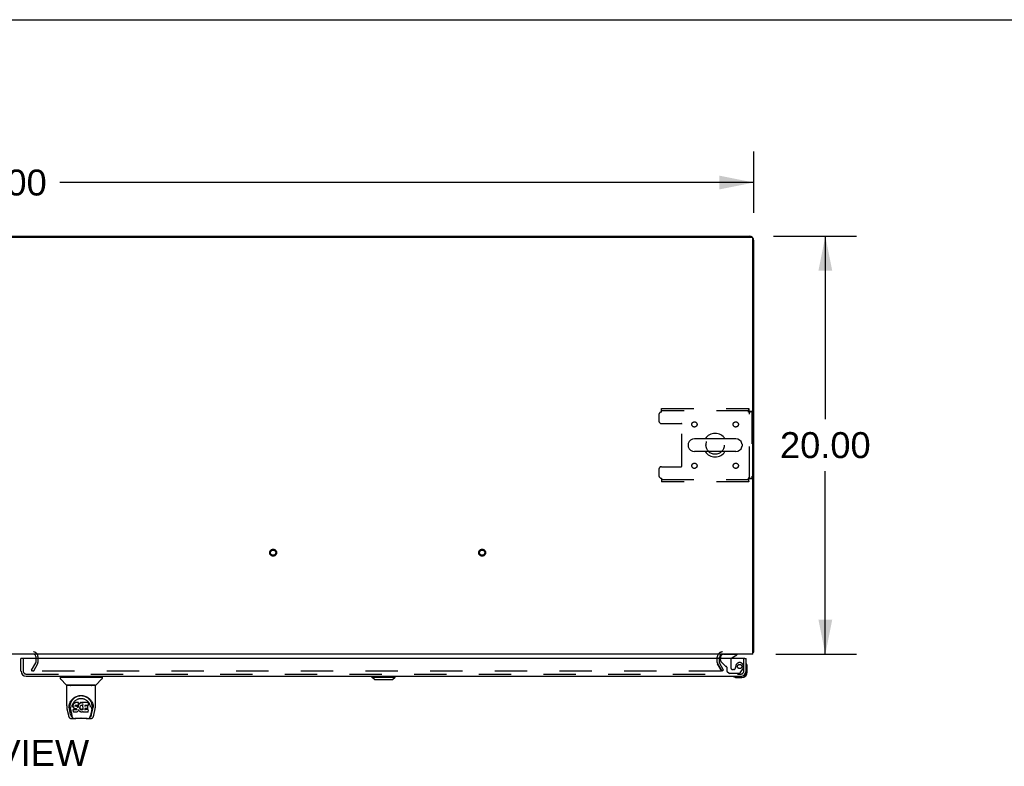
# Model space of a CAD drawing. Header units: inches. Extents: x 0 to 281, y 0 to 182.
# Tile 22 of 26: x 90 to 137, y 146 to 182. Entities that reach past the tile are written whole.
import ezdxf

# ---------------------------------------------------------------- set-up
doc = ezdxf.new("R2010")
doc.units = ezdxf.units.IN
doc.header["$LTSCALE"] = 15.47
doc.header["$MEASUREMENT"] = 0
doc.linetypes.add('HIDDEN', pattern=[0.2, 0.1, -0.1])
doc.layers.get('0').update_dxf_attribs({"linetype": 'CONTINUOUS'})
for name, color, linetype in [('DEFAULT_2', 8, 'HIDDEN'), ('DIMENSIONS', 7, 'CONTINUOUS'), ('RIGHTHAND_DOOR_ASSEMBLY', 7, 'CONTINUOUS')]:
    doc.layers.add(name, color=color, linetype=linetype)
doc.styles.get("Standard").update_dxf_attribs({"font": 'arial.ttf'})
doc.dimstyles.new('DIMSTYLE_1', dxfattribs={"dimtxt": 1.240909, "dimasz": 1.654545, "dimexe": 0.09, "dimexo": 0.07, "dimgap": 0.0375, "dimtad": 0, "dimtih": 1, "dimtoh": 1, "dimzin": 4, "dimdsep": 46, "dimtxsty": 'Standard', "dimblk": '_FILLED', "dimblk1": '_FILLED', "dimblk2": '_FILLED', "dimcen": 0.09, "dimadec": 3, "dimazin": 1, "dimtfac": 1, "dimtdec": 3, "dimtofl": 0, "dimtmove": 0, "dimatfit": 3, "dimldrblk": '_FILLED', "dimfxl": 0, "dimtolj": 1, "dimtzin": 4, "dimarcsym": 0})

# ---------------------------------------------------------------- blocks, each defined once
blk = doc.blocks.new('_FILLED')
at = {"color": 0, "linetype": 'ByBlock'}
blk.add_solid([(0, 0), (-1, 0.2), (-1, -0.2)], dxfattribs=at)
blk = doc.blocks.new('*D1')
at = {"layer": 'DIMENSIONS', "color": 2, "linetype": 'Continuous'}
for p, q in [((53.222, 172.579), (53.222, 175.698)), ((125.222, 172.753), (125.222, 175.698)), ((53.222, 174.209), (86.433, 174.209)), ((125.222, 174.209), (92.01, 174.209))]:
    blk.add_line(p, q, dxfattribs=at)
at = {"layer": 'DIMENSIONS', "color": 2, "linetype": 'Continuous', "xscale": 1.6545454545, "yscale": 1.6545454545, "zscale": 1.6545454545, "rotation": 180}
blk.add_blockref('_FILLED', (53.222, 174.209), dxfattribs=at)
at = {"layer": 'DIMENSIONS', "color": 2, "linetype": 'Continuous', "xscale": 1.6545454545, "yscale": 1.6545454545, "zscale": 1.6545454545}
blk.add_blockref('_FILLED', (125.222, 174.209), dxfattribs=at)
at = {"layer": 'DIMENSIONS', "color": 2, "linetype": 'Continuous', "insert": (89.222, 174.83), "char_height": 1.2409, "width": 4.33626, "attachment_point": 2, "line_spacing_factor": 0.9}
blk.add_mtext('72.00', dxfattribs=at)
blk = doc.blocks.new('*D9')
at = {"layer": 'DIMENSIONS', "color": 2, "linetype": 'Continuous'}
for p, q in [((126.154, 171.646), (130.131, 171.646)), ((128.641, 171.646), (128.641, 162.887)), ((128.641, 151.646), (128.641, 160.406)), ((126.268, 151.646), (130.131, 151.646))]:
    blk.add_line(p, q, dxfattribs=at)
at = {"layer": 'DIMENSIONS', "color": 2, "linetype": 'Continuous', "xscale": 1.6545454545, "yscale": 1.6545454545, "zscale": 1.6545454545}
for p, rotation in [((128.641, 171.646), 90), ((128.641, 151.646), 270)]:
    blk.add_blockref('_FILLED', p, dxfattribs=dict(at, rotation=rotation))
at = {"layer": 'DIMENSIONS', "color": 2, "linetype": 'Continuous', "insert": (128.641, 162.267), "char_height": 1.2409, "width": 4.33626, "attachment_point": 2, "line_spacing_factor": 0.9}
blk.add_mtext('20.00', dxfattribs=at)

msp = doc.modelspace()

# ---------------------------------------------------------------- linework, layer by layer
at = {"color": 7, "linetype": 'Continuous'}
for p, q in [((0, 182), (281.273, 182)), ((60.722, 171.646), (117.722, 171.646)), ((117.722, 171.646), (117.722, 171.594)), ((122.08, 161.69), (122.08, 161.603)), ((124.355, 161.952), (122.38, 161.952)), ((124.655, 161.69), (124.655, 161.603)), ((124.355, 161.34), (122.38, 161.34)), ((125.17, 151.75), (125.222, 151.75))]:
    msp.add_line(p, q, dxfattribs=at)
at = {"color": 3, "linetype": 'Continuous'}
for p, q in [((53.336, 171.594), (125.107, 171.594)), ((117.722, 171.646), (124.996, 171.646)), ((125.17, 151.646), (125.17, 171.532)), ((125.222, 151.75), (125.222, 171.42)), ((125.17, 151.646), (53.274, 151.646)), ((90.868, 151.504), (90.868, 151.442))]:
    msp.add_line(p, q, dxfattribs=at)
for points in [[(125.17, 151.725), (125.172, 151.727), (125.176, 151.728), (125.179, 151.729), (125.183, 151.731), (125.187, 151.732), (125.191, 151.733)], [(125.191, 151.733), (125.198, 151.735), (125.201, 151.736), (125.204, 151.737), (125.207, 151.738), (125.21, 151.739), (125.212, 151.74), (125.215, 151.741), (125.217, 151.742), (125.218, 151.743), (125.219, 151.745), (125.22, 151.746), (125.221, 151.747), (125.222, 151.749), (125.222, 151.75)]]:
    msp.add_lwpolyline(points, dxfattribs=at)
for centre, radius, start, end in [((124.996, 171.42), 0.226, 0, 90), ((125.107, 171.532), 0.0625, 0, 90), ((90.753, 151.531), 0.115, 0, 64.792), ((123.718, 151.504), 0.142, 90, 180)]:
    msp.add_arc(centre, radius, start, end, dxfattribs=at)
at = {"color": 7, "linetype": 'Continuous'}
for centre, radius, start, end in [((123.368, 161.646), 0.562, 32.9567, 147.0433), ((122.224, 161.69), 0.144, 164.3697, 180), ((122.224, 161.603), 0.144, 180, 195.6303), ((122.38, 161.646), 0.306, 90, 164.3697), ((124.355, 161.646), 0.306, 15.6303, 90), ((124.511, 161.69), 0.144, 0, 15.6303), ((124.511, 161.603), 0.144, 344.3697, 360), ((122.38, 161.646), 0.306, 195.6303, 270), ((123.368, 161.646), 0.562, 212.956, 327.044), ((124.355, 161.646), 0.306, 270, 344.3697), ((90.753, 151.531), 0.115, 64.792, 90)]:
    msp.add_arc(centre, radius, start, end, dxfattribs=at)
at = {"layer": 'DEFAULT_2', "color": 8, "linetype": 'HIDDEN'}
for p, q in [((120.68, 163.104), (120.68, 162.803)), ((120.805, 163.396), (124.984, 163.396)), ((120.805, 163.229), (120.805, 163.396)), ((124.984, 163.292), (120.805, 163.292)), ((124.951, 163.229), (124.965, 163.234)), ((124.984, 163.396), (124.984, 163.292)), ((125.118, 163.262), (125.014, 163.262)), ((125.014, 160.03), (125.014, 163.262)), ((125.118, 163.262), (125.118, 160.03)), ((120.805, 162.678), (121.75, 162.678)), ((121.78, 160.645), (121.78, 162.648)), ((120.68, 160.49), (120.68, 160.188)), ((120.805, 160.615), (121.75, 160.615)), ((120.805, 160.063), (120.805, 159.896)), ((120.805, 160), (124.984, 160)), ((124.984, 159.896), (120.805, 159.896)), ((124.951, 160.063), (124.955, 160.049)), ((124.984, 159.896), (124.984, 160)), ((125.118, 160.03), (125.014, 160.03)), ((87.691, 151.75), (90.753, 151.75)), ((90.667, 150.886), (90.863, 151.226)), ((90.868, 151.531), (90.868, 151.504)), ((90.868, 151.442), (90.868, 151.242)), ((90.972, 151.531), (90.972, 151.242)), ((123.472, 151.241), (123.472, 151.504)), ((123.576, 151.241), (123.576, 151.504)), ((123.776, 150.886), (123.58, 151.226)), ((90.667, 150.886), (90.757, 150.834)), ((90.676, 150.847), (90.676, 150.899)), ((123.654, 150.834), (90.691, 150.834)), ((90.953, 151.174), (90.757, 150.834)), ((123.49, 151.174), (123.672, 150.859)), ((123.686, 150.834), (123.49, 151.174)), ((123.776, 150.886), (123.686, 150.834))]:
    msp.add_line(p, q, dxfattribs=at)
for points in [[(124.984, 163.396), (124.981, 163.395), (124.979, 163.392), (124.977, 163.387), (124.974, 163.38), (124.972, 163.371), (124.97, 163.36), (124.967, 163.348), (124.965, 163.334), (124.962, 163.318), (124.96, 163.302), (124.958, 163.285), (124.955, 163.267), (124.953, 163.248), (124.951, 163.229)], [(124.984, 163.292), (124.981, 163.292), (124.979, 163.291), (124.977, 163.289), (124.974, 163.286), (124.972, 163.283), (124.97, 163.279), (124.967, 163.274), (124.965, 163.269), (124.962, 163.263), (124.96, 163.257), (124.958, 163.25), (124.955, 163.243), (124.951, 163.229)], [(124.951, 163.229), (124.969, 163.232), (124.988, 163.234), (125.006, 163.236), (125.023, 163.239), (125.039, 163.241), (125.055, 163.244), (125.069, 163.246), (125.081, 163.248), (125.092, 163.251), (125.101, 163.253), (125.108, 163.255), (125.113, 163.258), (125.117, 163.26), (125.118, 163.262)], [(124.965, 163.234), (124.971, 163.236), (124.978, 163.239), (124.984, 163.241), (124.99, 163.244), (124.995, 163.246), (125, 163.248), (125.004, 163.251), (125.007, 163.253), (125.01, 163.255), (125.012, 163.258), (125.013, 163.26), (125.014, 163.262)], [(125.118, 160.03), (125.117, 160.033), (125.113, 160.035), (125.108, 160.037), (125.101, 160.04), (125.092, 160.042), (125.081, 160.045), (125.069, 160.047), (125.055, 160.049), (125.039, 160.052), (125.023, 160.054), (125.006, 160.056), (124.988, 160.059), (124.969, 160.061), (124.951, 160.063)], [(125.014, 160.03), (125.013, 160.033), (125.012, 160.035), (125.01, 160.037), (125.007, 160.04), (125.004, 160.042), (125, 160.045), (124.995, 160.047), (124.99, 160.049), (124.984, 160.052), (124.978, 160.054), (124.971, 160.056), (124.965, 160.059), (124.951, 160.063)], [(124.951, 160.063), (124.953, 160.045), (124.955, 160.026), (124.958, 160.008), (124.96, 159.991), (124.962, 159.975), (124.965, 159.959), (124.967, 159.945), (124.97, 159.933), (124.972, 159.922), (124.974, 159.913), (124.977, 159.906), (124.979, 159.901), (124.981, 159.897), (124.984, 159.896)], [(124.955, 160.049), (124.958, 160.043), (124.96, 160.036), (124.962, 160.03), (124.965, 160.024), (124.967, 160.019), (124.97, 160.014), (124.972, 160.01), (124.974, 160.007), (124.977, 160.004), (124.979, 160.002), (124.981, 160.001), (124.984, 160)], [(90.677, 150.853), (90.676, 150.851), (90.676, 150.85), (90.676, 150.848), (90.676, 150.847)], [(90.676, 150.847), (90.676, 150.846), (90.676, 150.845), (90.676, 150.843), (90.677, 150.842), (90.678, 150.84), (90.679, 150.839), (90.68, 150.837), (90.682, 150.836), (90.683, 150.836)], [(90.691, 150.834), (90.689, 150.834), (90.687, 150.834), (90.685, 150.835), (90.683, 150.836)], [(123.674, 150.851), (123.674, 150.849), (123.674, 150.848), (123.673, 150.846), (123.672, 150.844), (123.671, 150.842), (123.67, 150.841), (123.668, 150.839), (123.667, 150.838), (123.665, 150.837), (123.663, 150.836), (123.661, 150.835), (123.659, 150.834), (123.656, 150.834), (123.654, 150.834)], [(123.672, 150.859), (123.673, 150.857), (123.674, 150.855), (123.674, 150.853), (123.674, 150.851), (123.674, 150.851)]]:
    msp.add_lwpolyline(points, dxfattribs=at)
for centre, radius in [((122.378, 162.636), 0.125), ((124.357, 162.636), 0.125), ((123.368, 161.646), 0.438), ((122.378, 160.657), 0.125), ((124.357, 160.657), 0.125), ((102.222, 156.5), 0.164), ((102.222, 156.5), 0.124), ((112.222, 156.5), 0.164), ((112.222, 156.5), 0.124)]:
    msp.add_circle(centre, radius, dxfattribs=at)
for centre, radius, start, end in [((120.805, 163.104), 0.125, 90, 180), ((120.805, 162.803), 0.125, 180, 270), ((121.75, 162.648), 0.03, 0, 90), ((121.75, 160.645), 0.03, 270, 360), ((120.805, 160.49), 0.125, 90, 180), ((120.805, 160.188), 0.125, 180, 270), ((90.753, 151.531), 0.219, 0, 90), ((123.718, 151.504), 0.246, 90, 180), ((90.835, 151.242), 0.033, 330, 360), ((90.835, 151.242), 0.137, 330, 360), ((123.606, 151.241), 0.134, 180, 210), ((123.606, 151.241), 0.03, 180, 210)]:
    msp.add_arc(centre, radius, start, end, dxfattribs=at)
at = {"layer": 'RIGHTHAND_DOOR_ASSEMBLY', "color": 7, "linetype": 'Continuous'}
for p, q in [((90.221, 151.442), (90.159, 151.442)), ((123.618, 151.442), (123.618, 151.489)), ((124.167, 151.469), (124.405, 151.607)), ((124.405, 151.646), (124.405, 151.607)), ((124.785, 151.442), (124.847, 151.442)), ((124.847, 150.791), (124.847, 150.835)), ((124.907, 151.048), (124.904, 151.086)), ((124.907, 150.791), (124.907, 151.048)), ((92.03, 150.541), (92.03, 150.487)), ((92.038, 150.549), (94.03, 150.549)), ((92.337, 150.164), (92.042, 150.459)), ((92.089, 150.549), (92.089, 150.588)), ((93.732, 150.164), (94.027, 150.459)), ((93.979, 150.549), (93.979, 150.588)), ((94.038, 150.541), (94.038, 150.487)), ((106.951, 150.549), (106.951, 150.588)), ((106.951, 150.549), (108.055, 150.549)), ((107.069, 150.431), (106.951, 150.549)), ((106.952, 150.549), (106.952, 150.588)), ((107.07, 150.431), (106.952, 150.549)), ((107.069, 150.431), (107.936, 150.431)), ((107.936, 150.431), (108.055, 150.549)), ((108.055, 150.549), (108.055, 150.588)), ((124.349, 150.531), (124.387, 150.528)), ((124.387, 150.528), (124.644, 150.528)), ((124.6, 150.588), (124.644, 150.588)), ((92.345, 149.176), (92.345, 150.14)), ((93.715, 150.147), (92.353, 150.147)), ((93.711, 150.155), (92.357, 150.155)), ((92.419, 150.155), (92.417, 150.151)), ((93.651, 150.151), (93.649, 150.155)), ((93.651, 150.151), (93.651, 150.151)), ((93.723, 149.176), (93.723, 150.14)), ((92.602, 149.431), (92.627, 149.465)), ((92.758, 149.336), (92.732, 149.328)), ((92.911, 149.336), (92.758, 149.336)), ((92.758, 149.3), (92.758, 149.336)), ((92.91, 149.301), (92.911, 149.336)), ((92.912, 149.281), (92.911, 149.336)), ((93.036, 149.332), (93.012, 149.327)), ((93.059, 149.335), (93.036, 149.332)), ((93.036, 149.296), (93.036, 149.332)), ((93.059, 149.335), (93.083, 149.334)), ((93.059, 149.298), (93.059, 149.335)), ((93.096, 149.332), (93.083, 149.334)), ((93.083, 149.297), (93.083, 149.334)), ((93.109, 149.328), (93.096, 149.332)), ((93.096, 149.296), (93.096, 149.332)), ((93.37, 149.334), (93.121, 149.334)), ((93.122, 149.285), (93.121, 149.334)), ((93.385, 149.348), (93.402, 149.324)), ((92.36, 149.033), (92.425, 148.727)), ((92.452, 149.091), (92.456, 149.149)), ((92.452, 149.092), (92.452, 149.091)), ((92.456, 149.149), (92.465, 149.203)), ((92.466, 149.209), (92.466, 149.155)), ((92.534, 148.759), (92.477, 149.036)), ((92.513, 149.102), (92.515, 149.076)), ((92.524, 149.012), (92.586, 148.708)), ((92.598, 149.105), (92.598, 149.105)), ((92.659, 149.229), (92.657, 149.204)), ((92.658, 149.17), (92.657, 149.204)), ((92.658, 149.169), (92.658, 149.169)), ((92.659, 149.145), (92.658, 149.169)), ((92.664, 149.254), (92.659, 149.229)), ((92.659, 149.194), (92.659, 149.229)), ((92.659, 149.145), (92.659, 149.144)), ((92.664, 149.12), (92.659, 149.144)), ((92.671, 149.003), (92.663, 148.995)), ((92.665, 148.882), (92.663, 148.995)), ((92.673, 149.278), (92.664, 149.254)), ((92.664, 149.219), (92.664, 149.254)), ((92.673, 149.096), (92.664, 149.12)), ((92.664, 149.12), (92.664, 149.12)), ((92.673, 148.875), (92.666, 148.882)), ((92.733, 149.004), (92.671, 149.003)), ((92.672, 148.967), (92.671, 149.003)), ((92.688, 149.3), (92.673, 149.278)), ((92.674, 149.243), (92.673, 149.278)), ((92.687, 149.075), (92.673, 149.096)), ((92.673, 149.096), (92.673, 149.096)), ((92.818, 148.875), (92.673, 148.875)), ((92.673, 148.875), (92.673, 148.875)), ((92.704, 149.057), (92.687, 149.075)), ((92.687, 149.075), (92.687, 149.075)), ((92.698, 149.31), (92.688, 149.3)), ((92.689, 149.264), (92.688, 149.3)), ((92.709, 149.317), (92.698, 149.31)), ((92.698, 149.274), (92.698, 149.31)), ((92.704, 149.057), (92.705, 149.057)), ((92.726, 149.043), (92.705, 149.057)), ((92.732, 149.328), (92.709, 149.317)), ((92.709, 149.281), (92.709, 149.317)), ((92.738, 149.038), (92.726, 149.043)), ((92.726, 149.043), (92.726, 149.043)), ((92.733, 149.291), (92.732, 149.328)), ((92.794, 149.004), (92.733, 149.004)), ((92.733, 148.967), (92.733, 149.004)), ((92.733, 148.967), (92.733, 148.966)), ((92.751, 149.036), (92.738, 149.038)), ((92.748, 149.172), (92.747, 149.158)), ((92.747, 149.152), (92.748, 149.17)), ((92.75, 149.185), (92.748, 149.172)), ((92.752, 149.178), (92.749, 149.181)), ((92.749, 149.146), (92.749, 149.181)), ((92.751, 149.189), (92.75, 149.185)), ((92.754, 149.191), (92.751, 149.188)), ((92.751, 149.142), (92.752, 149.178)), ((92.799, 149.036), (92.751, 149.036)), ((92.756, 149.175), (92.752, 149.178)), ((92.766, 149.194), (92.754, 149.191)), ((92.755, 149.139), (92.756, 149.175)), ((92.767, 149.172), (92.756, 149.175)), ((92.758, 149.299), (92.758, 149.298)), ((92.779, 149.195), (92.766, 149.194)), ((92.79, 149.173), (92.767, 149.172)), ((92.767, 149.135), (92.767, 149.172)), ((92.767, 149.134), (92.767, 149.135)), ((92.779, 149.196), (92.779, 149.195)), ((92.892, 149.195), (92.779, 149.195)), ((92.815, 149.171), (92.79, 149.173)), ((92.79, 149.136), (92.79, 149.173)), ((92.79, 149.134), (92.79, 149.136)), ((92.807, 149.005), (92.794, 149.004)), ((92.794, 148.967), (92.794, 149.004)), ((92.794, 148.967), (92.794, 148.966)), ((92.805, 149.035), (92.799, 149.036)), ((92.799, 149.036), (92.799, 149.036)), ((92.811, 149.033), (92.805, 149.035)), ((92.812, 149.008), (92.807, 149.005)), ((92.808, 148.968), (92.807, 149.005)), ((92.815, 149.03), (92.811, 149.033)), ((92.816, 149.012), (92.812, 149.008)), ((92.812, 148.971), (92.812, 149.008)), ((92.84, 149.166), (92.815, 149.171)), ((92.815, 149.134), (92.815, 149.171)), ((92.815, 149.133), (92.815, 149.134)), ((92.819, 149.025), (92.815, 149.03)), ((92.822, 149.02), (92.816, 149.012)), ((92.817, 148.976), (92.816, 149.012)), ((92.831, 148.876), (92.818, 148.875)), ((92.818, 148.875), (92.818, 148.875)), ((92.825, 149.013), (92.819, 149.025)), ((92.828, 149), (92.825, 149.013)), ((92.825, 148.988), (92.825, 149.013)), ((92.827, 148.994), (92.827, 149.004)), ((92.843, 148.881), (92.831, 148.876)), ((92.853, 149.16), (92.84, 149.166)), ((92.84, 149.129), (92.84, 149.166)), ((92.864, 148.895), (92.843, 148.881)), ((92.843, 148.881), (92.843, 148.881)), ((92.852, 149.123), (92.853, 149.16)), ((92.864, 149.152), (92.853, 149.16)), ((92.863, 149.116), (92.864, 149.152)), ((92.882, 149.134), (92.864, 149.152)), ((92.882, 148.912), (92.864, 148.895)), ((92.864, 148.895), (92.864, 148.895)), ((92.891, 149.119), (92.882, 149.134)), ((92.882, 149.098), (92.882, 149.134)), ((92.889, 148.922), (92.882, 148.912)), ((92.882, 148.912), (92.882, 148.912)), ((92.895, 148.934), (92.889, 148.923)), ((92.889, 148.923), (92.889, 148.922)), ((92.895, 149.162), (92.891, 149.119)), ((92.892, 149.083), (92.891, 149.119)), ((92.904, 149.196), (92.892, 149.195)), ((92.892, 149.195), (92.892, 149.196)), ((92.893, 149.076), (92.893, 149.077)), ((92.899, 149.184), (92.895, 149.162)), ((92.895, 149.127), (92.895, 149.162)), ((92.904, 148.956), (92.895, 148.934)), ((92.895, 148.934), (92.895, 148.934)), ((92.902, 149.196), (92.899, 149.184)), ((92.899, 149.15), (92.899, 149.184)), ((92.909, 149.209), (92.904, 149.197)), ((92.911, 148.98), (92.904, 148.956)), ((92.904, 148.956), (92.904, 148.956)), ((92.905, 149.172), (92.905, 149.198)), ((92.91, 149.223), (92.909, 149.209)), ((92.909, 149.209), (92.909, 149.209)), ((92.912, 149.247), (92.91, 149.223)), ((92.913, 149.229), (92.91, 149.22)), ((92.91, 149.223), (92.91, 149.223)), ((92.911, 148.991), (92.91, 148.992)), ((92.91, 148.992), (92.91, 148.992)), ((92.911, 148.99), (92.911, 148.991)), ((92.911, 148.99), (92.911, 148.99)), ((92.911, 148.99), (92.911, 148.99)), ((92.932, 148.952), (92.911, 148.988)), ((92.911, 148.988), (92.911, 148.98)), ((92.911, 148.98), (92.911, 148.98)), ((92.912, 149.247), (92.912, 149.281)), ((92.924, 149.249), (92.913, 149.229)), ((92.914, 149.193), (92.913, 149.229)), ((92.938, 149.269), (92.924, 149.249)), ((92.925, 149.214), (92.924, 149.249)), ((92.945, 148.934), (92.932, 148.952)), ((92.932, 148.952), (92.932, 148.952)), ((92.953, 149.286), (92.938, 149.269)), ((92.938, 149.233), (92.938, 149.269)), ((92.96, 148.917), (92.945, 148.934)), ((92.945, 148.934), (92.945, 148.934)), ((92.97, 149.303), (92.953, 149.286)), ((92.953, 149.25), (92.953, 149.286)), ((92.977, 148.902), (92.96, 148.917)), ((92.96, 148.917), (92.96, 148.917)), ((92.99, 149.317), (92.97, 149.303)), ((92.97, 149.267), (92.97, 149.303)), ((92.977, 149.097), (92.976, 149.071)), ((92.98, 149.123), (92.977, 149.097)), ((92.977, 149.093), (92.977, 149.097)), ((92.98, 149.081), (92.977, 149.093)), ((92.977, 149.058), (92.977, 149.093)), ((92.995, 148.888), (92.977, 148.902)), ((92.977, 148.902), (92.977, 148.902)), ((92.979, 149.046), (92.98, 149.081)), ((92.984, 149.134), (92.98, 149.122)), ((92.989, 149.057), (92.98, 149.081)), ((92.99, 149.144), (92.984, 149.134)), ((93.002, 149.035), (92.989, 149.057)), ((92.989, 149.022), (92.989, 149.057)), ((93.012, 149.327), (92.99, 149.317)), ((92.99, 149.281), (92.99, 149.317)), ((93.004, 149.167), (92.99, 149.144)), ((93.006, 148.883), (92.995, 148.888)), ((92.995, 148.888), (92.995, 148.888)), ((93.001, 148.999), (93.002, 149.035)), ((93.01, 149.025), (93.002, 149.035)), ((93.011, 149.175), (93.004, 149.167)), ((93.006, 148.883), (93.006, 148.882)), ((93.017, 148.879), (93.006, 148.882)), ((93.009, 148.989), (93.01, 149.025)), ((93.019, 149.017), (93.01, 149.025)), ((93.02, 149.181), (93.011, 149.175)), ((93.012, 149.29), (93.012, 149.327)), ((93.039, 148.873), (93.017, 148.879)), ((93.029, 149.01), (93.019, 149.017)), ((93.019, 148.981), (93.019, 149.017)), ((93.043, 149.191), (93.02, 149.181)), ((93.04, 149.006), (93.029, 149.01)), ((93.029, 148.974), (93.029, 149.01)), ((93.036, 149.294), (93.036, 149.296)), ((93.062, 148.871), (93.039, 148.873)), ((93.053, 149.003), (93.04, 149.006)), ((93.04, 148.969), (93.04, 149.006)), ((93.054, 149.194), (93.043, 149.191)), ((93.052, 148.965), (93.053, 148.967)), ((93.053, 149.003), (93.065, 149.003)), ((93.053, 148.967), (93.053, 149.003)), ((93.065, 149.194), (93.054, 149.194)), ((93.059, 149.297), (93.059, 149.298)), ((93.085, 148.874), (93.062, 148.871)), ((93.062, 148.871), (93.062, 148.871)), ((93.077, 149.191), (93.065, 149.194)), ((93.077, 149.005), (93.065, 149.003)), ((93.065, 148.966), (93.065, 149.003)), ((93.065, 148.965), (93.065, 148.966)), ((93.088, 149.187), (93.077, 149.191)), ((93.089, 149.009), (93.077, 149.005)), ((93.077, 148.968), (93.077, 149.005)), ((93.083, 149.296), (93.083, 149.297)), ((93.107, 148.881), (93.085, 148.874)), ((93.1, 149.014), (93.089, 149.009)), ((93.089, 148.972), (93.089, 149.009)), ((93.111, 149.021), (93.1, 149.014)), ((93.101, 148.977), (93.1, 149.014)), ((93.123, 149.234), (93.107, 149.194)), ((93.125, 148.892), (93.107, 148.881)), ((93.107, 148.881), (93.107, 148.881)), ((93.121, 149.32), (93.109, 149.328)), ((93.109, 149.291), (93.109, 149.328)), ((93.111, 148.985), (93.111, 149.021)), ((93.124, 149.239), (93.123, 149.238)), ((93.123, 149.238), (93.123, 149.237)), ((93.123, 149.237), (93.123, 149.236)), ((93.123, 149.236), (93.123, 149.236)), ((93.123, 149.236), (93.123, 149.236)), ((93.123, 149.236), (93.123, 149.235)), ((93.123, 149.235), (93.123, 149.235)), ((93.123, 149.235), (93.123, 149.235)), ((93.127, 148.982), (93.123, 149.234)), ((93.124, 149.242), (93.124, 149.241)), ((93.124, 149.241), (93.124, 149.239)), ((93.131, 148.892), (93.125, 148.892)), ((93.129, 148.974), (93.129, 148.975)), ((93.131, 148.883), (93.13, 148.892)), ((93.37, 148.875), (93.139, 148.875)), ((93.339, 149.039), (93.21, 149.039)), ((93.211, 149.039), (93.21, 148.965)), ((93.37, 149), (93.21, 149)), ((93.212, 149.195), (93.211, 149.137)), ((93.37, 149.195), (93.212, 149.195)), ((93.339, 149.172), (93.212, 149.172)), ((93.35, 149.051), (93.352, 149.158)), ((93.379, 148.883), (93.381, 148.989)), ((93.384, 149.209), (93.386, 149.318)), ((93.468, 149.136), (93.47, 149.105)), ((93.47, 149.105), (93.47, 149.105)), ((93.544, 149.009), (93.482, 148.708)), ((93.535, 148.759), (93.591, 149.036)), ((93.591, 149.254), (93.604, 149.203)), ((93.602, 149.209), (93.603, 149.155)), ((93.616, 149.091), (93.616, 149.092)), ((93.643, 148.727), (93.708, 149.033)), ((92.549, 148.573), (92.764, 148.573)), ((92.593, 148.651), (92.6, 148.651)), ((92.6, 148.651), (92.602, 148.643)), ((92.603, 148.64), (92.602, 148.643)), ((93.327, 148.566), (92.741, 148.566)), ((93.305, 148.573), (93.519, 148.573)), ((93.465, 148.64), (93.466, 148.643)), ((93.466, 148.643), (93.469, 148.651)), ((93.469, 148.651), (93.476, 148.651))]:
    msp.add_line(p, q, dxfattribs=at)
at = {"layer": 'RIGHTHAND_DOOR_ASSEMBLY', "color": 3, "linetype": 'Continuous'}
for p, q in [((90.159, 150.835), (90.159, 151.442)), ((124.785, 151.442), (90.221, 151.442)), ((124.847, 150.835), (124.847, 151.442)), ((90.406, 150.588), (124.6, 150.588))]:
    msp.add_line(p, q, dxfattribs=at)
at = {"layer": 'RIGHTHAND_DOOR_ASSEMBLY', "color": 8, "linetype": 'HIDDEN'}
for p, q in [((90.263, 151.442), (90.263, 150.835)), ((123.618, 151.367), (123.618, 151.442)), ((123.866, 151.077), (123.647, 151.296)), ((123.775, 151.646), (124.405, 151.646)), ((124.117, 151.383), (124.117, 151.003)), ((124.743, 150.835), (124.743, 151.442)), ((123.925, 151.018), (123.925, 150.839)), ((123.925, 150.839), (124.051, 150.713)), ((124.248, 150.905), (124.215, 150.905)), ((124.346, 151.003), (124.346, 150.992)), ((124.567, 150.747), (124.668, 150.891)), ((90.406, 150.692), (124.6, 150.692)), ((124.502, 150.713), (124.051, 150.713))]:
    msp.add_line(p, q, dxfattribs=at)
at = {"layer": 'RIGHTHAND_DOOR_ASSEMBLY', "color": 7, "linetype": 'Continuous'}
for points in [[(92.416, 150.15), (92.416, 150.149), (92.415, 150.149), (92.415, 150.148), (92.415, 150.148), (92.415, 150.147)], [(92.417, 150.151), (92.416, 150.15), (92.416, 150.15)], [(93.652, 150.15), (93.652, 150.151), (93.651, 150.151)], [(93.653, 150.147), (93.654, 150.148), (93.653, 150.148), (93.653, 150.149), (93.653, 150.149), (93.652, 150.15)], [(92.465, 149.203), (92.478, 149.254), (92.495, 149.302), (92.515, 149.347), (92.538, 149.388), (92.563, 149.427), (92.592, 149.462), (92.622, 149.496), (92.656, 149.527), (92.692, 149.555), (92.73, 149.581), (92.771, 149.604), (92.814, 149.623), (92.858, 149.639), (92.902, 149.651), (92.946, 149.66), (92.99, 149.665), (93.034, 149.667), (93.078, 149.665), (93.123, 149.66), (93.167, 149.651), (93.211, 149.639), (93.255, 149.623), (93.297, 149.604), (93.338, 149.581), (93.377, 149.555), (93.413, 149.526), (93.446, 149.495), (93.477, 149.462), (93.505, 149.426), (93.531, 149.388), (93.554, 149.347), (93.574, 149.302), (93.591, 149.254)], [(92.513, 149.102), (92.512, 149.126), (92.513, 149.173), (92.518, 149.219), (92.528, 149.266), (92.541, 149.311), (92.558, 149.353), (92.579, 149.394), (92.602, 149.431)], [(92.627, 149.465), (92.654, 149.496), (92.682, 149.524)], [(92.666, 149.323), (92.683, 149.348), (92.701, 149.371), (92.721, 149.393), (92.742, 149.413), (92.764, 149.432), (92.788, 149.45), (92.813, 149.466), (92.839, 149.48), (92.866, 149.492), (92.894, 149.503), (92.922, 149.511), (92.95, 149.518), (92.978, 149.522), (93.006, 149.525), (93.034, 149.526), (93.062, 149.525), (93.089, 149.522), (93.117, 149.518), (93.146, 149.511), (93.174, 149.503), (93.201, 149.492), (93.229, 149.48), (93.255, 149.466), (93.28, 149.45), (93.304, 149.432), (93.326, 149.413), (93.348, 149.393), (93.367, 149.371), (93.385, 149.348)], [(92.682, 149.524), (92.712, 149.549), (92.742, 149.571), (92.774, 149.591)], [(92.774, 149.591), (92.805, 149.608), (92.838, 149.622), (92.87, 149.634)], [(92.87, 149.634), (92.903, 149.644), (92.935, 149.651), (92.968, 149.656), (93, 149.66), (93.033, 149.661), (93.066, 149.66), (93.098, 149.657), (93.13, 149.652), (93.163, 149.644)], [(93.163, 149.644), (93.195, 149.635), (93.228, 149.623), (93.26, 149.609)], [(93.26, 149.609), (93.291, 149.593), (93.322, 149.574), (93.353, 149.552), (93.383, 149.527), (93.412, 149.499), (93.439, 149.468), (93.464, 149.434), (93.488, 149.397), (93.509, 149.356), (93.526, 149.313), (93.54, 149.268), (93.549, 149.222), (93.555, 149.174)], [(92.345, 149.176), (92.346, 149.143), (92.349, 149.103), (92.354, 149.063), (92.36, 149.033)], [(92.466, 149.155), (92.466, 149.12), (92.47, 149.076), (92.477, 149.036)], [(92.515, 149.076), (92.517, 149.056), (92.52, 149.033), (92.524, 149.012)], [(92.598, 149.105), (92.601, 149.136), (92.606, 149.173)], [(92.606, 149.173), (92.614, 149.207), (92.625, 149.24), (92.637, 149.27)], [(92.637, 149.27), (92.651, 149.297), (92.666, 149.323)], [(92.658, 149.169), (92.658, 149.169), (92.658, 149.169), (92.658, 149.168), (92.659, 149.168), (92.659, 149.168), (92.66, 149.168)], [(92.659, 149.194), (92.659, 149.194), (92.66, 149.193), (92.66, 149.193), (92.66, 149.193), (92.661, 149.193), (92.661, 149.193)], [(92.659, 149.144), (92.659, 149.144), (92.659, 149.144), (92.66, 149.144), (92.66, 149.143), (92.661, 149.143), (92.661, 149.143)], [(92.664, 149.219), (92.664, 149.218), (92.665, 149.218), (92.665, 149.218), (92.665, 149.218), (92.666, 149.217), (92.666, 149.217)], [(92.664, 149.12), (92.664, 149.119), (92.664, 149.119), (92.665, 149.119), (92.665, 149.119), (92.666, 149.119)], [(92.664, 148.959), (92.664, 148.959), (92.665, 148.959), (92.665, 148.959), (92.665, 148.959), (92.666, 148.958), (92.666, 148.958)], [(92.665, 148.882), (92.665, 148.882), (92.666, 148.882)], [(92.666, 148.882), (92.666, 148.881), (92.666, 148.881), (92.667, 148.881), (92.667, 148.881)], [(92.672, 148.966), (92.672, 148.966), (92.672, 148.966), (92.672, 148.966), (92.672, 148.965), (92.672, 148.965), (92.672, 148.965)], [(92.673, 149.096), (92.673, 149.096), (92.674, 149.096), (92.674, 149.096), (92.675, 149.096)], [(92.673, 148.875), (92.673, 148.875), (92.673, 148.875), (92.673, 148.875), (92.673, 148.875), (92.673, 148.875), (92.673, 148.875)], [(92.674, 149.243), (92.674, 149.243), (92.674, 149.242), (92.675, 149.242), (92.675, 149.242), (92.675, 149.242), (92.676, 149.242)], [(92.687, 149.075), (92.687, 149.075), (92.687, 149.075), (92.688, 149.075), (92.688, 149.075), (92.688, 149.075)], [(92.689, 149.264), (92.689, 149.264), (92.689, 149.264), (92.689, 149.263), (92.69, 149.263), (92.69, 149.263), (92.69, 149.263)], [(92.699, 149.273), (92.699, 149.273), (92.699, 149.273), (92.699, 149.273), (92.699, 149.273), (92.699, 149.272), (92.7, 149.272)], [(92.705, 149.057), (92.705, 149.057), (92.705, 149.057), (92.705, 149.057), (92.706, 149.057)], [(92.71, 149.281), (92.71, 149.281), (92.71, 149.28), (92.71, 149.28), (92.71, 149.28), (92.71, 149.28), (92.71, 149.28)], [(92.726, 149.043), (92.726, 149.043), (92.726, 149.043), (92.727, 149.043)], [(92.733, 149.291), (92.733, 149.291), (92.733, 149.291), (92.733, 149.291), (92.733, 149.29), (92.733, 149.29), (92.733, 149.29)], [(92.738, 149.038), (92.738, 149.038), (92.739, 149.038), (92.739, 149.039)], [(92.745, 149.156), (92.745, 149.156), (92.746, 149.157), (92.746, 149.157), (92.746, 149.157), (92.747, 149.157), (92.747, 149.158)], [(92.745, 149.15), (92.746, 149.15), (92.746, 149.15), (92.746, 149.15), (92.747, 149.151), (92.747, 149.151), (92.747, 149.151)], [(92.746, 149.171), (92.746, 149.171), (92.747, 149.171), (92.747, 149.171), (92.747, 149.171), (92.748, 149.172), (92.748, 149.172)], [(92.747, 149.145), (92.747, 149.145), (92.748, 149.145), (92.748, 149.145), (92.748, 149.145), (92.748, 149.146), (92.749, 149.146)], [(92.748, 149.184), (92.748, 149.184), (92.749, 149.184), (92.749, 149.184), (92.749, 149.185), (92.75, 149.185)], [(92.75, 149.188), (92.75, 149.188), (92.751, 149.188), (92.751, 149.188), (92.751, 149.188)], [(92.75, 149.14), (92.75, 149.14), (92.751, 149.141), (92.751, 149.141), (92.751, 149.141), (92.751, 149.141), (92.751, 149.142)], [(92.751, 149.036), (92.751, 149.036), (92.751, 149.036), (92.751, 149.037)], [(92.753, 149.191), (92.754, 149.191), (92.754, 149.191), (92.754, 149.191), (92.754, 149.191)], [(92.754, 149.137), (92.755, 149.137), (92.755, 149.137), (92.755, 149.138), (92.755, 149.138), (92.755, 149.138), (92.755, 149.138)], [(92.765, 149.195), (92.765, 149.194), (92.766, 149.194), (92.766, 149.194)], [(92.805, 149.035), (92.805, 149.035), (92.806, 149.035), (92.806, 149.036)], [(92.808, 148.968), (92.808, 148.968), (92.808, 148.968), (92.808, 148.968), (92.808, 148.967), (92.808, 148.967), (92.808, 148.967)], [(92.811, 149.033), (92.811, 149.033), (92.811, 149.033), (92.812, 149.034)], [(92.812, 148.971), (92.812, 148.971), (92.813, 148.971), (92.813, 148.97), (92.813, 148.97), (92.813, 148.97), (92.813, 148.97)], [(92.815, 149.03), (92.815, 149.03), (92.816, 149.03), (92.816, 149.03), (92.817, 149.03)], [(92.817, 148.976), (92.817, 148.976), (92.817, 148.975), (92.818, 148.975), (92.818, 148.975), (92.818, 148.975), (92.818, 148.975)], [(92.819, 149.025), (92.819, 149.025), (92.82, 149.025), (92.82, 149.025), (92.821, 149.025)], [(92.825, 149.013), (92.825, 149.013), (92.826, 149.013), (92.826, 149.013), (92.827, 149.012), (92.827, 149.012)], [(92.825, 148.987), (92.825, 148.987), (92.826, 148.987), (92.826, 148.987), (92.826, 148.986), (92.827, 148.986), (92.827, 148.986)], [(92.827, 148.993), (92.827, 148.993), (92.828, 148.993), (92.828, 148.992), (92.828, 148.992), (92.829, 148.992), (92.829, 148.992)], [(92.828, 149), (92.828, 148.999), (92.828, 148.999), (92.828, 148.999), (92.829, 148.999), (92.829, 148.999), (92.83, 148.999)], [(92.831, 148.876), (92.831, 148.876), (92.831, 148.877), (92.831, 148.877)], [(92.839, 149.128), (92.84, 149.128), (92.84, 149.128), (92.84, 149.128), (92.84, 149.128), (92.84, 149.129), (92.84, 149.129)], [(92.843, 148.881), (92.843, 148.881), (92.843, 148.881), (92.842, 148.881)], [(92.851, 149.122), (92.852, 149.122), (92.852, 149.123), (92.852, 149.123), (92.852, 149.123), (92.852, 149.123), (92.852, 149.123)], [(92.862, 149.115), (92.862, 149.115), (92.863, 149.115), (92.863, 149.115), (92.863, 149.115), (92.863, 149.116), (92.863, 149.116)], [(92.864, 148.895), (92.864, 148.895), (92.863, 148.895), (92.863, 148.895), (92.863, 148.895)], [(92.88, 149.097), (92.88, 149.097), (92.881, 149.097), (92.881, 149.097), (92.881, 149.097), (92.881, 149.098), (92.881, 149.098)], [(92.882, 148.912), (92.882, 148.912), (92.881, 148.912), (92.881, 148.912), (92.881, 148.912), (92.88, 148.912)], [(92.889, 148.922), (92.889, 148.922), (92.888, 148.922), (92.888, 148.922), (92.887, 148.922)], [(92.893, 149.077), (92.892, 149.079), (92.892, 149.08), (92.892, 149.081), (92.892, 149.082)], [(92.895, 148.934), (92.894, 148.933), (92.894, 148.933), (92.894, 148.933), (92.893, 148.933)], [(92.897, 149.126), (92.897, 149.126), (92.896, 149.126), (92.896, 149.126), (92.896, 149.126), (92.896, 149.127), (92.895, 149.127)], [(92.901, 149.148), (92.901, 149.148), (92.9, 149.148), (92.9, 149.149), (92.9, 149.149), (92.899, 149.149), (92.899, 149.15)], [(92.904, 148.956), (92.904, 148.956), (92.904, 148.956), (92.903, 148.956), (92.903, 148.956), (92.902, 148.956)], [(92.904, 149.196), (92.904, 149.196), (92.904, 149.196), (92.903, 149.197), (92.903, 149.197)], [(92.904, 149.197), (92.904, 149.196), (92.904, 149.196), (92.904, 149.196)], [(92.907, 149.17), (92.907, 149.17), (92.906, 149.171), (92.906, 149.171), (92.906, 149.171), (92.905, 149.171), (92.905, 149.172)], [(92.909, 149.209), (92.908, 149.208), (92.908, 149.208), (92.908, 149.208), (92.907, 149.208), (92.907, 149.208)], [(92.91, 149.299), (92.91, 149.299), (92.909, 149.299), (92.909, 149.299), (92.909, 149.298), (92.909, 149.298), (92.908, 149.298)], [(92.91, 149.223), (92.91, 149.223), (92.91, 149.222), (92.91, 149.222), (92.909, 149.222), (92.909, 149.222), (92.908, 149.222)], [(92.911, 148.98), (92.911, 148.98), (92.911, 148.98), (92.91, 148.98), (92.91, 148.979), (92.909, 148.979), (92.909, 148.979)], [(92.912, 149.247), (92.912, 149.247), (92.911, 149.247), (92.911, 149.246), (92.911, 149.246), (92.91, 149.246), (92.91, 149.246)], [(92.91, 148.992), (92.91, 148.993), (92.91, 148.993)], [(92.911, 148.989), (92.911, 148.989), (92.911, 148.989), (92.911, 148.989), (92.911, 148.989), (92.911, 148.989), (92.911, 148.989), (92.911, 148.99)], [(92.911, 148.988), (92.911, 148.988), (92.911, 148.988), (92.911, 148.988), (92.911, 148.989)], [(92.916, 149.192), (92.915, 149.192), (92.915, 149.192), (92.915, 149.192), (92.914, 149.193), (92.914, 149.193), (92.914, 149.193)], [(92.927, 149.212), (92.926, 149.213), (92.926, 149.213), (92.926, 149.213), (92.925, 149.213), (92.925, 149.213), (92.925, 149.214)], [(92.932, 148.952), (92.932, 148.952), (92.932, 148.952), (92.933, 148.952), (92.933, 148.952)], [(92.94, 149.231), (92.939, 149.232), (92.939, 149.232), (92.939, 149.232), (92.939, 149.232), (92.938, 149.233), (92.938, 149.233)], [(92.945, 148.934), (92.945, 148.934), (92.945, 148.933), (92.945, 148.933), (92.946, 148.933), (92.946, 148.934)], [(92.955, 149.249), (92.954, 149.249), (92.954, 149.249), (92.954, 149.25), (92.954, 149.25), (92.953, 149.25), (92.953, 149.25)], [(92.96, 148.917), (92.96, 148.917), (92.96, 148.917), (92.961, 148.917), (92.961, 148.917)], [(92.972, 149.265), (92.971, 149.265), (92.971, 149.266), (92.971, 149.266), (92.971, 149.266), (92.97, 149.266), (92.97, 149.267)], [(92.976, 149.071), (92.976, 149.07), (92.975, 149.07), (92.975, 149.07), (92.975, 149.069), (92.974, 149.069), (92.974, 149.069)], [(92.977, 149.097), (92.977, 149.097), (92.977, 149.096), (92.976, 149.096), (92.976, 149.096), (92.975, 149.096), (92.975, 149.096)], [(92.977, 149.058), (92.977, 149.058), (92.976, 149.057), (92.976, 149.057), (92.976, 149.057), (92.975, 149.057), (92.975, 149.057)], [(92.977, 148.902), (92.977, 148.902), (92.977, 148.902), (92.978, 148.902), (92.978, 148.902)], [(92.979, 149.046), (92.979, 149.046), (92.979, 149.045), (92.979, 149.045), (92.978, 149.045), (92.978, 149.045), (92.978, 149.045)], [(92.98, 149.122), (92.98, 149.122), (92.98, 149.122), (92.98, 149.122), (92.979, 149.121), (92.979, 149.121)], [(92.984, 149.134), (92.984, 149.134), (92.984, 149.133), (92.983, 149.133), (92.983, 149.133), (92.982, 149.133)], [(92.989, 149.021), (92.989, 149.021), (92.988, 149.021), (92.988, 149.021), (92.988, 149.02), (92.987, 149.02), (92.987, 149.02)], [(92.99, 149.144), (92.989, 149.144), (92.989, 149.144), (92.988, 149.144), (92.988, 149.144)], [(92.991, 149.279), (92.991, 149.279), (92.99, 149.28), (92.99, 149.28), (92.99, 149.28), (92.99, 149.28), (92.99, 149.281)], [(92.995, 148.888), (92.995, 148.888), (92.996, 148.888), (92.996, 148.888), (92.996, 148.888)], [(93, 148.997), (93, 148.998), (93, 148.998), (93.001, 148.998), (93.001, 148.998), (93.001, 148.998), (93.001, 148.999)], [(93.004, 149.167), (93.003, 149.166), (93.003, 149.166), (93.003, 149.166), (93.002, 149.166), (93.002, 149.166)], [(93.006, 148.882), (93.006, 148.882), (93.006, 148.883), (93.006, 148.883)], [(93.008, 148.988), (93.008, 148.988), (93.008, 148.988), (93.009, 148.988), (93.009, 148.989), (93.009, 148.989), (93.009, 148.989)], [(93.011, 149.175), (93.011, 149.175), (93.01, 149.175), (93.01, 149.175), (93.009, 149.175)], [(93.013, 149.289), (93.013, 149.289), (93.013, 149.289), (93.013, 149.29), (93.012, 149.29), (93.012, 149.29), (93.012, 149.29)], [(93.017, 148.979), (93.018, 148.979), (93.018, 148.98), (93.018, 148.98), (93.018, 148.98), (93.019, 148.98), (93.019, 148.981)], [(93.017, 148.879), (93.017, 148.879), (93.017, 148.879), (93.017, 148.879)], [(93.02, 149.181), (93.019, 149.181), (93.019, 149.182), (93.019, 149.182)], [(93.028, 148.972), (93.028, 148.972), (93.028, 148.973), (93.029, 148.973), (93.029, 148.973), (93.029, 148.973), (93.029, 148.974)], [(93.039, 148.873), (93.039, 148.873), (93.039, 148.873), (93.039, 148.874)], [(93.04, 148.967), (93.04, 148.968), (93.04, 148.968), (93.04, 148.968), (93.04, 148.968), (93.04, 148.969), (93.04, 148.969)], [(93.043, 149.191), (93.043, 149.191), (93.043, 149.191), (93.043, 149.192)], [(93.054, 149.194), (93.054, 149.194), (93.054, 149.194), (93.054, 149.195)], [(93.065, 149.194), (93.065, 149.194), (93.065, 149.194), (93.065, 149.194)], [(93.077, 149.191), (93.077, 149.191), (93.077, 149.191), (93.077, 149.192)], [(93.078, 148.967), (93.078, 148.967), (93.078, 148.967), (93.077, 148.967), (93.077, 148.967), (93.077, 148.968), (93.077, 148.968)], [(93.084, 148.874), (93.084, 148.874), (93.084, 148.874), (93.085, 148.874)], [(93.088, 149.187), (93.089, 149.186), (93.09, 149.186), (93.093, 149.186), (93.095, 149.186), (93.097, 149.186), (93.099, 149.187), (93.101, 149.188), (93.103, 149.189), (93.104, 149.19), (93.105, 149.192), (93.106, 149.194), (93.107, 149.194)], [(93.089, 149.187), (93.089, 149.187), (93.088, 149.187), (93.088, 149.187)], [(93.09, 148.971), (93.09, 148.971), (93.09, 148.971), (93.09, 148.971), (93.089, 148.971), (93.089, 148.972), (93.089, 148.972)], [(93.096, 149.294), (93.096, 149.294), (93.096, 149.295), (93.096, 149.295), (93.096, 149.295), (93.096, 149.295), (93.096, 149.296)], [(93.102, 148.976), (93.101, 148.976), (93.101, 148.976), (93.101, 148.977), (93.101, 148.977), (93.101, 148.977), (93.101, 148.977)], [(93.106, 148.881), (93.106, 148.881), (93.106, 148.881), (93.107, 148.881)], [(93.108, 149.29), (93.108, 149.29), (93.108, 149.291), (93.108, 149.291), (93.108, 149.291), (93.109, 149.291), (93.109, 149.291)], [(93.126, 149.018), (93.126, 149.019), (93.125, 149.02), (93.124, 149.02), (93.123, 149.021), (93.123, 149.022), (93.122, 149.022), (93.121, 149.022), (93.12, 149.023), (93.12, 149.023), (93.119, 149.023), (93.118, 149.023), (93.117, 149.023)], [(93.123, 149.296), (93.123, 149.296), (93.123, 149.296), (93.123, 149.297), (93.122, 149.297), (93.122, 149.297), (93.122, 149.297)], [(93.124, 149.28), (93.123, 149.28), (93.123, 149.281), (93.123, 149.281), (93.123, 149.282), (93.122, 149.282), (93.122, 149.283)], [(93.123, 149.235), (93.123, 149.235), (93.123, 149.234)], [(93.123, 149.234), (93.123, 149.234), (93.123, 149.234), (93.123, 149.234)], [(93.125, 148.892), (93.125, 148.892), (93.125, 148.892), (93.125, 148.892), (93.125, 148.892), (93.125, 148.892), (93.125, 148.892)], [(93.129, 148.975), (93.128, 148.977), (93.128, 148.978), (93.127, 148.98)], [(93.132, 148.892), (93.132, 148.892), (93.132, 148.892), (93.132, 148.892), (93.131, 148.892), (93.131, 148.892), (93.131, 148.892)], [(93.131, 148.883), (93.131, 148.881), (93.131, 148.879), (93.132, 148.878), (93.134, 148.877), (93.135, 148.876), (93.137, 148.875), (93.138, 148.875), (93.139, 148.875)], [(93.208, 148.962), (93.208, 148.962), (93.208, 148.962), (93.208, 148.962), (93.209, 148.963), (93.209, 148.963), (93.209, 148.963)], [(93.209, 149.133), (93.21, 149.134), (93.21, 149.134), (93.21, 149.134), (93.21, 149.134), (93.211, 149.135), (93.211, 149.135)], [(93.209, 149.04), (93.209, 149.04), (93.209, 149.04), (93.21, 149.04), (93.21, 149.039), (93.21, 149.039), (93.21, 149.039)], [(93.21, 149.196), (93.211, 149.196), (93.211, 149.195), (93.211, 149.195), (93.211, 149.195), (93.212, 149.195), (93.212, 149.195)], [(93.339, 149.039), (93.34, 149.04), (93.342, 149.04), (93.344, 149.041), (93.345, 149.041), (93.346, 149.043), (93.348, 149.044), (93.349, 149.045), (93.349, 149.047), (93.35, 149.049), (93.35, 149.051)], [(93.37, 149.195), (93.371, 149.195), (93.373, 149.196), (93.375, 149.196), (93.377, 149.197), (93.379, 149.199), (93.381, 149.201), (93.382, 149.203), (93.383, 149.205), (93.384, 149.207), (93.384, 149.209)], [(93.37, 148.875), (93.371, 148.875), (93.373, 148.875), (93.374, 148.876), (93.376, 148.877), (93.377, 148.878), (93.378, 148.879), (93.378, 148.881), (93.379, 148.883)], [(93.402, 149.324), (93.417, 149.298), (93.431, 149.27)], [(93.431, 149.27), (93.443, 149.24), (93.454, 149.208), (93.462, 149.173), (93.468, 149.136)], [(93.544, 149.009), (93.545, 149.012), (93.545, 149.015), (93.546, 149.018), (93.546, 149.02), (93.547, 149.023), (93.547, 149.026), (93.548, 149.029), (93.548, 149.032), (93.549, 149.036), (93.549, 149.039), (93.55, 149.042), (93.55, 149.046), (93.55, 149.049), (93.551, 149.053), (93.551, 149.056), (93.552, 149.06), (93.552, 149.064), (93.552, 149.068), (93.553, 149.071), (93.553, 149.075), (93.555, 149.102)], [(93.555, 149.174), (93.556, 149.127), (93.555, 149.102)], [(93.591, 149.036), (93.598, 149.076), (93.602, 149.12), (93.603, 149.155)], [(93.604, 149.203), (93.612, 149.149), (93.616, 149.091)], [(93.708, 149.033), (93.714, 149.063), (93.719, 149.102), (93.722, 149.142), (93.723, 149.176)], [(92.425, 148.727), (92.428, 148.714), (92.433, 148.696), (92.438, 148.679), (92.443, 148.664), (92.449, 148.65), (92.455, 148.638), (92.461, 148.627), (92.469, 148.616), (92.477, 148.606), (92.486, 148.597), (92.496, 148.589), (92.507, 148.583), (92.52, 148.578), (92.533, 148.574)], [(92.533, 148.574), (92.546, 148.573), (92.549, 148.573)], [(92.534, 148.759), (92.537, 148.742), (92.542, 148.724), (92.547, 148.708), (92.553, 148.693), (92.559, 148.68), (92.565, 148.67), (92.572, 148.661), (92.579, 148.655), (92.587, 148.652), (92.593, 148.651)], [(92.586, 148.708), (92.588, 148.698), (92.591, 148.686), (92.594, 148.674), (92.597, 148.662), (92.6, 148.651)], [(92.64, 148.621), (92.634, 148.621), (92.629, 148.621), (92.625, 148.622), (92.62, 148.624), (92.616, 148.626), (92.612, 148.629), (92.609, 148.632), (92.606, 148.635), (92.604, 148.639), (92.603, 148.64)], [(92.603, 148.64), (92.609, 148.628), (92.616, 148.617), (92.622, 148.607), (92.629, 148.598), (92.636, 148.591), (92.644, 148.584), (92.653, 148.579), (92.662, 148.575), (92.672, 148.573), (92.679, 148.573)], [(92.764, 148.573), (92.785, 148.573), (92.808, 148.575), (92.833, 148.577), (92.859, 148.579), (92.886, 148.582), (92.914, 148.585), (92.943, 148.587), (92.973, 148.589), (93.003, 148.59), (93.034, 148.591), (93.064, 148.59), (93.095, 148.589), (93.125, 148.587), (93.154, 148.585), (93.182, 148.582), (93.209, 148.579), (93.235, 148.577), (93.26, 148.575), (93.283, 148.573), (93.305, 148.573)], [(92.764, 148.573), (92.787, 148.573), (92.816, 148.575), (92.846, 148.577), (92.876, 148.58), (92.907, 148.583), (92.938, 148.585), (92.97, 148.587), (93.002, 148.588), (93.034, 148.589), (93.066, 148.588), (93.098, 148.587), (93.13, 148.585), (93.161, 148.583), (93.192, 148.58), (93.222, 148.577), (93.252, 148.575), (93.281, 148.573), (93.305, 148.573)], [(93.39, 148.573), (93.397, 148.573), (93.407, 148.575), (93.416, 148.579), (93.425, 148.584), (93.432, 148.591), (93.44, 148.598), (93.446, 148.607), (93.453, 148.617), (93.459, 148.628), (93.465, 148.64)], [(93.429, 148.621), (93.434, 148.621), (93.439, 148.621), (93.444, 148.622), (93.448, 148.624), (93.452, 148.626), (93.456, 148.629), (93.46, 148.632), (93.462, 148.635), (93.465, 148.639), (93.465, 148.64)], [(93.469, 148.651), (93.472, 148.662), (93.475, 148.674), (93.478, 148.686), (93.48, 148.698), (93.482, 148.708)], [(93.476, 148.651), (93.482, 148.652), (93.489, 148.655), (93.496, 148.661), (93.503, 148.67), (93.51, 148.68), (93.516, 148.693), (93.521, 148.708), (93.526, 148.724), (93.531, 148.743), (93.535, 148.759)], [(93.519, 148.573), (93.521, 148.573), (93.535, 148.574)], [(93.535, 148.574), (93.548, 148.577), (93.56, 148.582), (93.572, 148.589), (93.582, 148.597), (93.591, 148.606), (93.599, 148.616), (93.607, 148.626), (93.613, 148.638), (93.619, 148.65), (93.625, 148.664), (93.63, 148.679), (93.635, 148.695), (93.64, 148.714), (93.643, 148.727)]]:
    msp.add_lwpolyline(points, dxfattribs=at)
at = {"layer": 'RIGHTHAND_DOOR_ASSEMBLY', "color": 8, "linetype": 'HIDDEN'}
msp.add_circle((124.543, 151.055), 0.101, dxfattribs=at)
at = {"layer": 'RIGHTHAND_DOOR_ASSEMBLY', "color": 7, "linetype": 'Continuous'}
for centre, radius, start, end in [((123.775, 151.489), 0.157, 90, 180), ((124.217, 151.383), 0.1, 120.092, 143.4532), ((124.644, 150.791), 0.263, 270, 360), ((124.644, 150.791), 0.203, 270, 360), ((124.862, 151.168), 0.015, 96.3796, 180), ((124.858, 151.168), 0.015, 30.8899, 83.6204), ((124.657, 151.048), 0.25, 0, 30.8899), ((92.038, 150.541), 0.00787, 90, 180), ((92.07, 150.487), 0.0394, 180, 225), ((93.999, 150.487), 0.0394, 315, 360), ((94.03, 150.541), 0.00787, 0, 90), ((124.267, 150.573), 0.015, 90, 173.6204), ((124.267, 150.577), 0.015, 186.3796, 239.1101), ((124.387, 150.778), 0.25, 239.1101, 270), ((92.357, 150.185), 0.0295, 225, 270), ((92.353, 150.14), 0.00787, 90, 180), ((92.527, 150.167), 0.0197, 270, 323.006), ((93.541, 150.167), 0.0197, 216.994, 270), ((93.711, 150.185), 0.0295, 270, 315), ((93.715, 150.14), 0.00787, 0, 90), ((92.741, 148.585), 0.0197, 220.2179, 270), ((93.327, 148.585), 0.0197, 270, 319.7821)]:
    msp.add_arc(centre, radius, start, end, dxfattribs=at)
at = {"layer": 'RIGHTHAND_DOOR_ASSEMBLY', "color": 8, "linetype": 'HIDDEN'}
for centre, radius, start, end in [((123.718, 151.367), 0.1, 180, 225), ((124.217, 151.383), 0.1, 143.4532, 180), ((124.543, 151.055), 0.187, 343.1561, 162.1518), ((90.406, 150.835), 0.142, 180, 270), ((123.937, 151.148), 0.1, 225, 248.3904), ((123.886, 151.018), 0.039, 0, 68.3904), ((124.215, 151.003), 0.098, 180, 270), ((124.248, 151.003), 0.098, 270, 360), ((124.739, 150.992), 0.393, 162.0702, 178.3401), ((124.502, 150.792), 0.079, 270, 324.9), ((124.6, 150.835), 0.142, 270, 360), ((124.352, 151.113), 0.386, 324.9, 343.1561)]:
    msp.add_arc(centre, radius, start, end, dxfattribs=at)
at = {"layer": 'RIGHTHAND_DOOR_ASSEMBLY', "color": 3, "linetype": 'Continuous'}
for centre, start, end in [((90.406, 150.835), 180, 270), ((124.6, 150.835), 270, 360)]:
    msp.add_arc(centre, 0.246, start, end, dxfattribs=at)
at = {"layer": 'RIGHTHAND_DOOR_ASSEMBLY', "color": 7, "linetype": 'Continuous'}
for centre, major_axis, ratio, start_param, end_param in [((93.37, 149.318), (0, 0.0161), 0.999848, -1.588252, 0), ((92.668, 149.23), (0.004, 0.0113), 0.082603, -3.358849, -3.237788), ((92.666, 148.963), (0.00133, 0.0034), 0.413699, -3.931587, -3.404362), ((92.674, 148.968), (0.00243, 0.00249), 0.565489, -3.661377, -3.398136), ((92.679, 149.251), (0.00493, 0.00872), 0.139701, -3.375731, -3.231538), ((92.695, 149.272), (0.00667, 0.00805), 0.161626, -3.329134, -3.201937), ((92.745, 149.16), (-0.00245, 0.00904), 0.086305, -3.009796, -2.851612), ((92.745, 149.152), (-0.00334, 0.00617), 0.202659, -3.013778, -2.795609), ((92.746, 149.147), (-0.0051, 0.00558), 0.236803, -3.069215, -2.893885), ((92.75, 149.142), (0.00537, -0.00361), 0.301523, 0.056707, 0.196496), ((92.819, 148.976), (0.00623, 0.00529), 0.230667, 2.952001, 3.091843), ((92.829, 148.994), (0.00377, 0.00659), 0.191545, -3.454301, -3.256285), ((92.83, 149.001), (0.00243, 0.00802), 0.107328, -3.463611, -3.284363), ((92.875, 149.106), (-0.00628, 0.00793), 0.164287, -3.076154, -2.942496), ((92.893, 149.081), (-0.00129, 0.00383), 0.306196, 0.760017, 1.08509), ((92.908, 149.301), (-0.00006, 0.00283), 0.69468, -2.388692, -1.626091), ((92.995, 149.008), (-0.00646, 0.00915), 0.140046, -3.074302, -2.951316), ((93.117, 149.012), (0, 0.0108), 0.999848, 0, 0.641022), ((93.123, 149.299), (-0.00005, 0.00283), 0.694711, -4.711973, -3.921462), ((93.124, 149.284), (-0.00119, 0.00309), 0.517372, 0.955426, 1.594301), ((93.129, 148.979), (-0.00163, 0.00422), 0.284259, 0.65996, 1.068541), ((93.208, 148.965), (0.00005, 0.00283), 0.694711, -2.361723, -1.571213), ((93.209, 149.137), (0.00005, 0.00283), 0.694711, -2.361723, -1.571213), ((93.339, 149.158), (0, 0.0133), 0.999848, -1.588252, 0), ((93.37, 148.99), (0, 0.0104), 0.999848, -1.588252, 0)]:
    msp.add_ellipse(centre, major_axis=major_axis, ratio=ratio, start_param=start_param, end_param=end_param, dxfattribs=at)

# ---------------------------------------------------------------- texts
at = {"layer": 'DIMENSIONS', "color": 2, "linetype": 'Continuous', "insert": (89.183, 147.542), "char_height": 1.2409, "width": 8.45571, "attachment_point": 2, "line_spacing_factor": 0.9}
msp.add_mtext('TOP VIEW', dxfattribs=at)

# ---------------------------------------------------------------- dimensions: what is measured, and where the dimension line sits
at = {"layer": 'DIMENSIONS', "color": 2, "linetype": 'Continuous'}
dim = msp.add_linear_dim(base=(125.222, 174.209), p1=(53.222, 172.509), p2=(125.222, 175.768), dimstyle='DIMSTYLE_1', dxfattribs=at)
dim.commit()
dim.dimension.update_dxf_attribs({"geometry": '*D1', "text_midpoint": (89.221, 174.202), "dimtype": 160})
dim = msp.add_linear_dim(base=(128.641, 151.646), p1=(126.084, 171.646), p2=(126.198, 151.646), angle=270, dimstyle='DIMSTYLE_1', dxfattribs=at)
dim.commit()
dim.dimension.update_dxf_attribs({"geometry": '*D9', "text_midpoint": (128.625, 161.64), "dimtype": 160})

doc.saveas('drawing.dxf')
